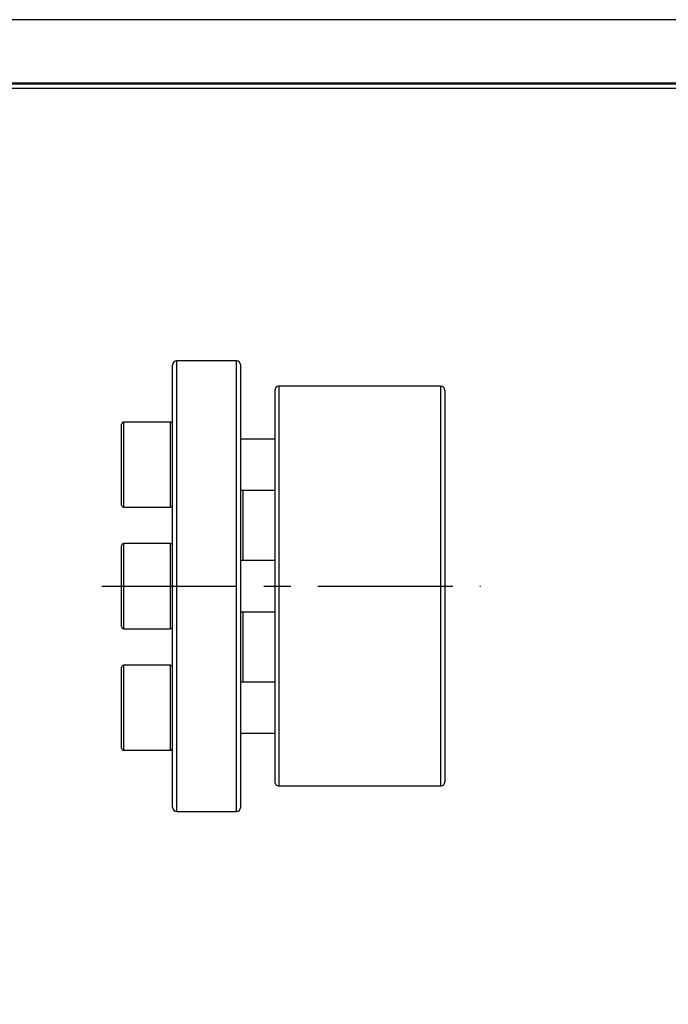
# Model space of a CAD drawing. Header units: millimetres. Extents: x 0 to 342, y 0 to 242.
# Tile 3 of 8: x 141 to 217, y 126 to 242. Entities that reach past the tile are written whole.
import ezdxf
from ezdxf.enums import TextEntityAlignment as Align

# ---------------------------------------------------------------- set-up
doc = ezdxf.new("R2010")
doc.units = ezdxf.units.MM
doc.linetypes.add('CENTER', pattern=[50.8, 31.75, -6.35, 6.35, -6.35])
for name, color, linetype in [('center', 1, 'CENTER'), ('L1', 7, 'CONTINUOUS'), ('OUTLINE', 7, 'CONTINUOUS')]:
    doc.layers.add(name, color=color, linetype=linetype)

# ---------------------------------------------------------------- blocks, each defined once
blk = doc.blocks.new('표제란')
at = {"layer": 'L1', "color": 0}
blk.add_line((297, 210), (0, 210), dxfattribs=at)
at = {"layer": 'L1', "const_width": 0.25}
blk.add_lwpolyline([(290.5, 6.5), (290.5, 203.5), (10, 203.5), (10, 6.5)], close=True, dxfattribs=at)
at = {"layer": 'L1'}
blk.add_lwpolyline([(290, 7), (290, 203), (10.5, 203), (10.5, 7)], close=True, dxfattribs=at)
for tag, p in [('필렛', (179.25, 10.9)), ('모따기', (179.25, 8.3))]:
    blk.add_attdef(tag, text='', height=1.15, dxfattribs=at).set_placement(p, align=Align.MIDDLE_LEFT)
at = {"layer": 'OUTLINE', "ltscale": 0.5}
for tag, p, height in [('도번', (251.18, 15.64), 2.5), ('SCALE', (253.78, 9.55), 1.2), ('DATE', (277.02, 9.51), 1.2)]:
    blk.add_attdef(tag, p, '', height=height, dxfattribs=at)

msp = doc.modelspace()

# ---------------------------------------------------------------- linework, layer by layer
at = {"layer": 'center', "ltscale": 0.5}
msp.add_line((150.457, 175.5057), (194.9759, 175.5057), dxfattribs=at)
at = {"layer": 'OUTLINE'}
for p, q in [((158.7849, 149.5057), (158.7849, 201.5057)), ((166.2849, 202.0057), (159.2849, 202.0057)), ((159.2849, 149.0057), (159.2849, 202.0057)), ((166.2849, 149.0057), (166.2849, 202.0057)), ((166.7849, 149.5057), (166.7849, 201.5057)), ((170.7849, 198.5057), (170.7849, 152.5196)), ((190.2849, 199.0057), (171.2849, 199.0057)), ((171.2849, 199.0057), (171.2849, 152.0193)), ((190.2849, 199.0057), (190.2849, 152.0193)), ((190.7849, 198.5057), (190.7849, 152.5196)), ((152.7849, 185.0451), (152.7849, 194.5451)), ((158.5349, 194.7951), (153.0349, 194.7951)), ((153.0349, 194.7951), (153.0349, 184.7951)), ((158.5349, 184.7951), (158.5349, 194.7951)), ((170.7849, 192.7951), (166.7849, 192.7951)), ((166.7849, 186.7951), (170.7849, 186.7951)), ((167.0849, 178.5057), (167.0849, 186.7951)), ((153.0349, 184.7951), (158.5349, 184.7951)), ((152.7849, 170.7557), (152.7849, 180.2557)), ((158.5349, 180.5057), (153.0349, 180.5057)), ((153.0349, 180.5057), (153.0349, 170.5057)), ((158.5349, 170.5057), (158.5349, 180.5057)), ((170.7849, 178.5057), (166.7849, 178.5057)), ((166.7849, 172.5057), (170.7849, 172.5057)), ((167.0849, 164.2163), (167.0849, 172.5057)), ((153.0349, 170.5057), (158.5349, 170.5057)), ((152.7849, 163.5913), (152.7849, 165.9663)), ((158.5349, 166.2163), (153.0349, 166.2163)), ((153.0349, 166.2163), (153.0349, 163.7163)), ((158.5349, 163.7163), (158.5349, 166.2163)), ((152.7849, 156.4663), (152.7849, 163.5913)), ((153.0349, 163.7163), (153.0349, 156.2163)), ((158.5349, 156.2163), (158.5349, 163.7163)), ((170.7849, 164.2163), (166.7849, 164.2163)), ((166.7849, 158.2163), (170.7849, 158.2163)), ((153.0349, 156.2163), (158.5349, 156.2163)), ((171.2849, 152.0193), (190.2849, 152.0193)), ((159.2849, 149.0057), (166.2849, 149.0057))]:
    msp.add_line(p, q, dxfattribs=at)
for centre, radius, start, end in [((159.2849, 201.5057), 0.5, 90, 180), ((166.2849, 201.5057), 0.5, 0, 90), ((171.2849, 198.5057), 0.5, 90, 180), ((190.2849, 198.5057), 0.5, 360, 90), ((153.0349, 194.5451), 0.25, 90, 180), ((158.5349, 194.5451), 0.25, 0, 90), ((153.0349, 185.0451), 0.25, 180, 270), ((158.5349, 185.0451), 0.25, 270, 0), ((153.0349, 180.2557), 0.25, 90, 180), ((158.5349, 180.2557), 0.25, 0, 90), ((153.0349, 170.7557), 0.25, 180, 270), ((158.5349, 170.7557), 0.25, 270, 0), ((153.0349, 165.9663), 0.25, 90, 180), ((158.5349, 165.9663), 0.25, 0, 90), ((153.0349, 156.4663), 0.25, 180, 270), ((158.5349, 156.4663), 0.25, 270, 0), ((159.2849, 149.5057), 0.5, 180, 270), ((166.2849, 149.5057), 0.5, 270, 360)]:
    msp.add_arc(centre, radius, start, end, dxfattribs=at)
for points in [[(170.7849, 152.5196), (170.7849, 152.3892), (170.8379, 152.2594), (171.0244, 152.0726), (171.1528, 152.0193), (171.2849, 152.0193)], [(190.2849, 152.0193), (190.4171, 152.0193), (190.5463, 152.0736), (190.7308, 152.2584), (190.7849, 152.3891), (190.7849, 152.5196)]]:
    msp.add_open_spline(points, degree=3, knots=[0, 0, 0, 0, 0.5, 0.5, 1, 1, 1, 1], dxfattribs=at)

# ---------------------------------------------------------------- block references
at = {"layer": 'OUTLINE', "xscale": 1.1528884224, "yscale": 1.1528884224, "zscale": 1.1528884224}
msp.add_blockref('표제란', (0, 0), dxfattribs=at)

doc.saveas('drawing.dxf')
